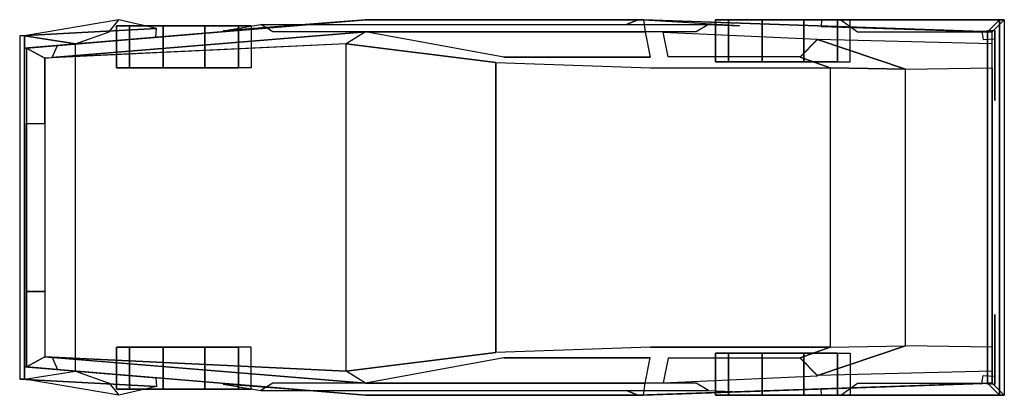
# Model space of a CAD drawing. Header units: millimetres. Extents: x 144.8 to 148.89, y 182.58 to 184.14.
import ezdxf

# ---------------------------------------------------------------- set-up
doc = ezdxf.new("R2010")
doc.units = ezdxf.units.MM
for name, color, linetype in [('E-CARRO', 3, 'Continuous'), ('E-CHOQU', 2, 'Continuous'), ('E-FREIO', 247, 'Continuous'), ('E-LANTE', 6, 'Continuous'), ('E-PNEUS', 1, 'Continuous'), ('E-VIDRO', 251, 'Continuous')]:
    doc.layers.add(name, color=color, linetype=linetype)

msp = doc.modelspace()

# ---------------------------------------------------------------- linework, layer by layer
at = {"layer": 'E-CARRO'}
for points in [[(145.2148, 184.142, 0.4), (144.8225, 184.0743, 0.4), (145.0348, 184.042, 0.2), (145.1748, 184.092, 0.2)], [(147.6648, 184.122, 0.29), (147.6148, 184.092, 0.2), (145.8548, 184.092, 0.2), (145.8048, 184.122, 0.29)], [(147.7948, 184.1165, 0.55), (147.3715, 184.142, 0.55), (147.3248, 184.122, 0.29), (147.6648, 184.122, 0.29)], [(148.8948, 184.142, 0.4), (148.2148, 184.142, 0.4), (148.2848, 184.092, 0.25), (148.8448, 184.092, 0.3)], [(148.8448, 182.632, 0.3), (148.8448, 184.092, 0.3), (148.8948, 184.142, 0.4), (148.8948, 182.582, 0.4)], [(145.0348, 184.042, 0.2), (144.8225, 184.0743, 0.4), (144.8225, 182.6496, 0.4), (145.0348, 182.682, 0.2)], [(144.9075, 183.982, 0.72), (144.9075, 182.742, 0.72), (146.1594, 182.6816, 0.9531), (146.1594, 184.0423, 0.9531)], [(146.7813, 183.9645, 1.309), (146.1594, 184.0423, 0.9531), (146.1594, 184.0423, 0.9531), (146.7813, 183.9645, 1.309)], [(146.7813, 183.9645, 1.309), (146.1594, 184.0423, 0.9531), (146.1594, 184.0423, 0.9531), (146.7813, 183.9645, 1.309)], [(148.1708, 183.942, 1.39), (148.4848, 183.937, 1.105), (148.1179, 184.0595, 1.0299), (148.0459, 183.987, 1.3514)], [(148.8448, 183.942, 1.065), (148.8448, 184.042, 1.065), (148.1179, 184.0595, 1.0299), (148.4848, 183.937, 1.105)], [(144.8303, 182.6996, 0.6312), (144.8225, 182.6996, 0.55), (144.8225, 184.0243, 0.55), (144.8303, 184.0243, 0.6312)], [(148.4848, 183.937, 1.105), (148.8448, 183.942, 1.065), (148.8448, 182.782, 1.065), (148.4848, 182.787, 1.105)], [(144.9075, 183.7113, 0.72), (144.9075, 183.0127, 0.72), (144.8303, 183.0127, 0.6312), (144.8303, 183.7113, 0.6312)], [(148.1708, 182.782, 1.39), (148.4848, 182.787, 1.105), (148.1179, 182.6644, 1.0299), (148.0459, 182.737, 1.3514)], [(146.7813, 182.7595, 1.309), (146.1594, 182.6816, 0.9531), (146.1594, 182.6816, 0.9531), (146.7813, 182.7595, 1.309)], [(145.2148, 182.582, 0.4), (144.8225, 182.6496, 0.4), (145.0348, 182.682, 0.2), (145.1748, 182.632, 0.2)], [(147.6648, 182.602, 0.29), (147.6148, 182.632, 0.2), (145.8548, 182.632, 0.2), (145.8048, 182.602, 0.29)], [(147.798, 182.5966, 0.55), (147.3715, 182.582, 0.55), (147.3248, 182.602, 0.29), (147.6648, 182.602, 0.29)], [(148.8948, 182.582, 0.4), (148.2148, 182.582, 0.4), (148.2848, 182.632, 0.25), (148.8448, 182.632, 0.3)]]:
    msp.add_3dface(points, dxfattribs=at)
for points, invisible_edges in [([(146.2398, 184.142, 0.6547), (146.2398, 184.142, 0.55), (144.8225, 184.0243, 0.55), (144.8303, 184.0243, 0.6312)], 1), ([(146.2398, 184.092, 0.865), (144.9373, 183.9845, 0.7234), (144.9601, 184.0351, 0.6334), (146.2398, 184.142, 0.6547)], 12), ([(146.2398, 184.142, 0.55), (145.6486, 184.0961, 0.55), (145.8048, 184.122, 0.29), (146.2748, 184.122, 0.29)], 8), ([(147.3715, 184.142, 0.55), (146.2398, 184.142, 0.55), (146.2748, 184.122, 0.29), (147.3248, 184.122, 0.29)], 2), ([(147.3947, 184.142, 0.6789), (147.3715, 184.142, 0.55), (146.2398, 184.142, 0.55), (146.2398, 184.142, 0.6547)], 4), ([(147.4024, 184.092, 0.965), (146.2398, 184.092, 0.865), (146.2398, 184.142, 0.6547), (147.3947, 184.142, 0.6789)], 2), ([(148.8448, 184.092, 0.705), (148.8248, 184.092, 0.55), (147.3715, 184.142, 0.55), (147.3947, 184.142, 0.6789)], 4), ([(147.4024, 184.092, 0.965), (148.8448, 184.042, 1.065), (148.8448, 184.092, 0.705), (147.3947, 184.142, 0.6789)], 9), ([(145.3677, 184.0696, 0.55), (145.3713, 184.1058, 0.55), (144.8025, 184.0743, 0.55), (144.8225, 184.0243, 0.55)], 4), ([(146.2398, 184.092, 0.865), (146.1594, 184.0423, 0.9531), (144.9373, 183.9845, 0.7234)], 5), ([(146.1594, 184.0423, 0.9531), (146.7813, 183.9645, 1.309), (146.8148, 183.987, 1.288), (146.2398, 184.092, 0.865)], 3), ([(146.1594, 184.0423, 0.9531), (146.7813, 183.9645, 1.309), (146.8148, 183.987, 1.288), (146.2398, 184.092, 0.865)], 3), ([(147.4232, 183.987, 1.341), (147.4982, 183.988, 1.3396), (147.4774, 184.0907, 0.965), (147.4024, 184.092, 0.965)], 5), ([(147.4232, 183.987, 1.341), (147.4982, 183.988, 1.3396), (147.4774, 184.0907, 0.965), (147.4024, 184.092, 0.965)], 5), ([(148.8248, 182.632, 0.55), (148.8448, 182.632, 0.705), (148.8448, 184.092, 0.705), (148.8248, 184.092, 0.55)], 2), ([(148.8448, 182.632, 0.705), (148.8448, 182.682, 1.065), (148.8448, 184.042, 1.065), (148.8448, 184.092, 0.705)], 8), ([(147.4248, 183.942, 1.381), (146.7813, 183.9645, 1.309), (146.8148, 183.987, 1.288), (147.4232, 183.987, 1.341)], 11), ([(146.7813, 183.9645, 1.309), (147.4248, 183.942, 1.381), (147.4248, 182.782, 1.381), (146.7813, 182.7595, 1.309)], 6), ([(147.4248, 183.942, 1.381), (148.1708, 183.942, 1.39), (148.0459, 183.987, 1.3514), (147.4232, 183.987, 1.341)], 13), ([(147.4248, 183.942, 1.381), (148.1708, 183.942, 1.39), (148.1708, 182.782, 1.39), (147.4248, 182.782, 1.381)], 8), ([(147.4248, 182.782, 1.381), (146.7813, 182.7595, 1.309), (146.8148, 182.737, 1.288), (147.4232, 182.737, 1.341)], 10), ([(147.4248, 182.782, 1.381), (148.1708, 182.782, 1.39), (148.0459, 182.737, 1.3514), (147.4232, 182.737, 1.341)], 12), ([(148.8448, 182.782, 1.065), (148.8448, 182.682, 1.065), (148.1179, 182.6644, 1.0299), (148.4848, 182.787, 1.105)], 8), ([(146.2398, 182.632, 0.865), (146.1594, 182.6816, 0.9531), (144.9075, 182.742, 0.72)], 5), ([(146.2398, 182.632, 0.865), (144.9373, 182.7394, 0.7234), (144.9601, 182.6888, 0.6334), (146.2398, 182.582, 0.6547)], 8), ([(146.1594, 182.6816, 0.9531), (146.7813, 182.7595, 1.309), (146.8148, 182.737, 1.288), (146.2398, 182.632, 0.865)], 3), ([(147.4232, 182.737, 1.341), (147.4982, 182.736, 1.3396), (147.4774, 182.6333, 0.965), (147.4024, 182.632, 0.965)], 5), ([(145.3677, 182.6544, 0.55), (145.3713, 182.6182, 0.55), (144.8025, 182.6496, 0.55), (144.8225, 182.6996, 0.55)], 4), ([(146.2398, 182.582, 0.6547), (146.2398, 182.582, 0.55), (144.8225, 182.6996, 0.55), (144.8303, 182.6996, 0.6312)], 1), ([(147.4024, 182.632, 0.965), (148.8448, 182.682, 1.065), (148.8448, 182.632, 0.705), (147.3947, 182.582, 0.6789)], 9), ([(146.2398, 182.582, 0.55), (145.6486, 182.6275, 0.55), (145.8048, 182.602, 0.29), (146.2748, 182.602, 0.29)], 8), ([(147.4024, 182.632, 0.965), (146.2398, 182.632, 0.865), (146.2398, 182.582, 0.6547), (147.3947, 182.582, 0.6789)], 2), ([(147.3715, 182.582, 0.55), (146.2398, 182.582, 0.55), (146.2748, 182.602, 0.29), (147.3248, 182.602, 0.29)], 2), ([(148.8448, 182.632, 0.705), (148.8248, 182.632, 0.55), (147.3715, 182.582, 0.55), (147.3947, 182.582, 0.6789)], 4), ([(147.3947, 182.582, 0.6789), (147.3715, 182.582, 0.55), (146.2398, 182.582, 0.55), (146.2398, 182.582, 0.6547)], 4)]:
    msp.add_3dface(points, dxfattribs=dict(at, invisible_edges=invisible_edges))
at = {"layer": 'E-CHOQU'}
for points in [[(145.3713, 184.1058, 0.55), (145.2148, 184.142, 0.4), (144.8225, 184.0743, 0.4), (144.8025, 184.0743, 0.55)], [(148.1348, 184.142, 0.55), (148.134, 184.1132, 0.55), (148.8248, 184.092, 0.55), (148.8748, 184.142, 0.55)], [(148.8748, 184.142, 0.55), (148.1348, 184.142, 0.55), (148.2148, 184.142, 0.4), (148.8948, 184.142, 0.4)], [(148.8248, 184.092, 0.55), (148.8748, 184.142, 0.55), (148.8748, 182.582, 0.55), (148.8248, 182.632, 0.55)], [(148.8948, 182.582, 0.4), (148.8748, 182.582, 0.55), (148.8748, 184.142, 0.55), (148.8948, 184.142, 0.4)], [(144.8025, 182.6496, 0.55), (144.8225, 182.6496, 0.4), (144.8225, 184.0743, 0.4), (144.8025, 184.0743, 0.55)], [(145.3713, 182.6182, 0.55), (145.2148, 182.582, 0.4), (144.8225, 182.6496, 0.4), (144.8025, 182.6496, 0.55)], [(148.1348, 182.582, 0.55), (148.134, 182.6107, 0.55), (148.8248, 182.632, 0.55), (148.8748, 182.582, 0.55)], [(148.8748, 182.582, 0.55), (148.1348, 182.582, 0.55), (148.2148, 182.582, 0.4), (148.8948, 182.582, 0.4)]]:
    msp.add_3dface(points, dxfattribs=at)
at = {"layer": 'E-CHOQU', "invisible_edges": 5}
msp.add_3dface([(144.8225, 184.0243, 0.55), (144.8025, 184.0743, 0.55), (144.8025, 182.6496, 0.55), (144.8225, 182.6996, 0.55)], dxfattribs=at)
at = {"layer": 'E-FREIO'}
for points in [[(148.8548, 184.0622, 0.955), (148.8548, 184.097, 0.705), (148.8015, 184.0936, 0.7041), (148.8074, 184.0599, 0.9432)], [(148.8548, 184.097, 0.705), (148.8548, 183.8059, 0.705), (148.8548, 183.8059, 0.955), (148.8548, 184.0622, 0.955)], [(148.8548, 182.627, 0.705), (148.8548, 182.9181, 0.705), (148.8548, 182.9181, 0.955), (148.8548, 182.6617, 0.955)], [(148.8548, 182.6617, 0.955), (148.8548, 182.627, 0.705), (148.8015, 182.6303, 0.7041), (148.8074, 182.6641, 0.9432)]]:
    msp.add_3dface(points, dxfattribs=at)
at = {"layer": 'E-LANTE'}
for points in [[(144.9075, 183.982, 0.72), (144.9373, 183.9845, 0.7234), (144.9601, 184.0351, 0.6334), (144.8303, 184.0243, 0.6312)], [(144.8303, 184.0243, 0.6312), (144.8303, 183.7113, 0.6312), (144.9075, 183.7113, 0.72), (144.9075, 183.982, 0.72)], [(144.8303, 182.6996, 0.6312), (144.8303, 183.0127, 0.6312), (144.9075, 183.0127, 0.72), (144.9075, 182.742, 0.72)], [(144.9075, 182.742, 0.72), (144.9373, 182.7394, 0.7234), (144.9601, 182.6888, 0.6334), (144.8303, 182.6996, 0.6312)]]:
    msp.add_3dface(points, dxfattribs=at)
at = {"layer": 'E-PNEUS', "invisible_edges": 13}
for points in [[(145.4848, 184.117, 0.28), (145.2583, 184.117, 0.4446), (145.2048, 184.117, 0.28), (145.4848, 184.117, 0.28)], [(145.4848, 184.117, 0.28), (145.2048, 184.117, 0.28), (145.2583, 184.117, 0.1154), (145.4848, 184.117, 0.28)], [(145.4848, 184.117, 0.28), (145.3983, 184.117, 0.5463), (145.2583, 184.117, 0.4446), (145.4848, 184.117, 0.28)], [(145.4848, 184.117, 0.28), (145.2583, 184.117, 0.1154), (145.3983, 184.117, 0.0137), (145.4848, 184.117, 0.28)], [(145.4848, 184.117, 0.28), (145.5714, 184.117, 0.5463), (145.3983, 184.117, 0.5463), (145.4848, 184.117, 0.28)], [(145.4848, 184.117, 0.28), (145.3983, 184.117, 0.0137), (145.5714, 184.117, 0.0137), (145.4848, 184.117, 0.28)], [(145.4848, 184.117, 0.28), (145.7648, 184.117, 0.28), (145.7114, 184.117, 0.4446), (145.4848, 184.117, 0.28)], [(145.4848, 184.117, 0.28), (145.7114, 184.117, 0.4446), (145.5714, 184.117, 0.5463), (145.4848, 184.117, 0.28)], [(145.4848, 184.117, 0.28), (145.5714, 184.117, 0.0137), (145.7114, 184.117, 0.1154), (145.4848, 184.117, 0.28)], [(145.4848, 184.117, 0.28), (145.7114, 184.117, 0.1154), (145.7648, 184.117, 0.28), (145.4848, 184.117, 0.28)], [(147.9748, 184.142, 0.28), (147.7483, 184.142, 0.4446), (147.6948, 184.142, 0.28), (147.9748, 184.142, 0.28)], [(147.9748, 184.142, 0.28), (147.6948, 184.142, 0.28), (147.7483, 184.142, 0.1154), (147.9748, 184.142, 0.28)], [(147.9748, 184.142, 0.28), (147.8883, 184.142, 0.5463), (147.7483, 184.142, 0.4446), (147.9748, 184.142, 0.28)], [(147.9748, 184.142, 0.28), (147.7483, 184.142, 0.1154), (147.8883, 184.142, 0.0137), (147.9748, 184.142, 0.28)], [(147.9748, 184.142, 0.28), (148.0614, 184.142, 0.5463), (147.8883, 184.142, 0.5463), (147.9748, 184.142, 0.28)], [(147.9748, 184.142, 0.28), (147.8883, 184.142, 0.0137), (148.0614, 184.142, 0.0137), (147.9748, 184.142, 0.28)], [(147.9748, 184.142, 0.28), (148.2548, 184.142, 0.28), (148.2014, 184.142, 0.4446), (147.9748, 184.142, 0.28)], [(147.9748, 184.142, 0.28), (148.2014, 184.142, 0.4446), (148.0614, 184.142, 0.5463), (147.9748, 184.142, 0.28)], [(147.9748, 184.142, 0.28), (148.0614, 184.142, 0.0137), (148.2014, 184.142, 0.1154), (147.9748, 184.142, 0.28)], [(147.9748, 184.142, 0.28), (148.2014, 184.142, 0.1154), (148.2548, 184.142, 0.28), (147.9748, 184.142, 0.28)], [(145.4848, 182.607, 0.28), (145.2048, 182.607, 0.28), (145.2583, 182.607, 0.1154), (145.4848, 182.607, 0.28)], [(145.4848, 182.607, 0.28), (145.2583, 182.607, 0.4446), (145.2048, 182.607, 0.28), (145.4848, 182.607, 0.28)], [(145.4848, 182.607, 0.28), (145.2583, 182.607, 0.1154), (145.3983, 182.607, 0.0137), (145.4848, 182.607, 0.28)], [(145.4848, 182.607, 0.28), (145.3983, 182.607, 0.5463), (145.2583, 182.607, 0.4446), (145.4848, 182.607, 0.28)], [(145.4848, 182.607, 0.28), (145.3983, 182.607, 0.0137), (145.5714, 182.607, 0.0137), (145.4848, 182.607, 0.28)], [(145.4848, 182.607, 0.28), (145.5714, 182.607, 0.5463), (145.3983, 182.607, 0.5463), (145.4848, 182.607, 0.28)], [(145.4848, 182.607, 0.28), (145.7114, 182.607, 0.1154), (145.7648, 182.607, 0.28), (145.4848, 182.607, 0.28)], [(145.4848, 182.607, 0.28), (145.5714, 182.607, 0.0137), (145.7114, 182.607, 0.1154), (145.4848, 182.607, 0.28)], [(145.4848, 182.607, 0.28), (145.7114, 182.607, 0.4446), (145.5714, 182.607, 0.5463), (145.4848, 182.607, 0.28)], [(145.4848, 182.607, 0.28), (145.7648, 182.607, 0.28), (145.7114, 182.607, 0.4446), (145.4848, 182.607, 0.28)], [(147.9748, 182.582, 0.28), (147.7483, 182.582, 0.4446), (147.6948, 182.582, 0.28), (147.9748, 182.582, 0.28)], [(147.9748, 182.582, 0.28), (147.6948, 182.582, 0.28), (147.7483, 182.582, 0.1154), (147.9748, 182.582, 0.28)], [(147.9748, 182.582, 0.28), (147.8883, 182.582, 0.5463), (147.7483, 182.582, 0.4446), (147.9748, 182.582, 0.28)], [(147.9748, 182.582, 0.28), (147.7483, 182.582, 0.1154), (147.8883, 182.582, 0.0137), (147.9748, 182.582, 0.28)], [(147.9748, 182.582, 0.28), (148.0614, 182.582, 0.5463), (147.8883, 182.582, 0.5463), (147.9748, 182.582, 0.28)], [(147.9748, 182.582, 0.28), (147.8883, 182.582, 0.0137), (148.0614, 182.582, 0.0137), (147.9748, 182.582, 0.28)], [(147.9748, 182.582, 0.28), (148.2548, 182.582, 0.28), (148.2014, 182.582, 0.4446), (147.9748, 182.582, 0.28)], [(147.9748, 182.582, 0.28), (148.2014, 182.582, 0.4446), (148.0614, 182.582, 0.5463), (147.9748, 182.582, 0.28)], [(147.9748, 182.582, 0.28), (148.0614, 182.582, 0.0137), (148.2014, 182.582, 0.1154), (147.9748, 182.582, 0.28)], [(147.9748, 182.582, 0.28), (148.2014, 182.582, 0.1154), (148.2548, 182.582, 0.28), (147.9748, 182.582, 0.28)]]:
    msp.add_3dface(points, dxfattribs=at)
at = {"layer": 'E-VIDRO'}
for points, invisible_edges in [([(147.4232, 183.987, 1.341), (146.8148, 183.987, 1.288), (146.2398, 184.092, 0.865), (147.4024, 184.092, 0.965)], 2), ([(146.1594, 184.0423, 0.9531), (146.7813, 183.9645, 1.309), (146.7813, 182.7595, 1.309), (146.1594, 182.6816, 0.9531)], 4), ([(147.4232, 182.737, 1.341), (146.8148, 182.737, 1.288), (146.2398, 182.632, 0.865), (147.4024, 182.632, 0.965)], 2)]:
    msp.add_3dface(points, dxfattribs=dict(at, invisible_edges=invisible_edges))
for points in [[(147.4982, 183.988, 1.3396), (147.4774, 184.0907, 0.965), (148.1179, 184.0605, 1.0299), (148.0459, 183.988, 1.3514)], [(148.4848, 183.937, 1.105), (148.1708, 183.942, 1.39), (148.1708, 182.782, 1.39), (148.4848, 182.787, 1.105)], [(147.4982, 182.736, 1.3396), (147.4774, 182.6333, 0.965), (148.1179, 182.6634, 1.0299), (148.0459, 182.736, 1.3514)]]:
    msp.add_3dface(points, dxfattribs=at)

# ---------------------------------------------------------------- meshes
at = {"layer": 'E-PNEUS'}
mesh = msp.add_polymesh((2, 10), dxfattribs=dict(at, n_close=True))
for k, corner in enumerate([(145.7648, 183.942, 0.28), (145.7114, 183.942, 0.4446), (145.5714, 183.942, 0.5463), (145.3983, 183.942, 0.5463), (145.2583, 183.942, 0.4446), (145.2048, 183.942, 0.28), (145.2583, 183.942, 0.1154), (145.3983, 183.942, 0.0137), (145.5714, 183.942, 0.0137), (145.7114, 183.942, 0.1154), (145.7648, 184.117, 0.28), (145.7114, 184.117, 0.4446), (145.5714, 184.117, 0.5463), (145.3983, 184.117, 0.5463), (145.2583, 184.117, 0.4446), (145.2048, 184.117, 0.28), (145.2583, 184.117, 0.1154), (145.3983, 184.117, 0.0137), (145.5714, 184.117, 0.0137), (145.7114, 184.117, 0.1154)]):
    mesh.set_mesh_vertex(divmod(k, 10), corner)
mesh = msp.add_polymesh((2, 10), dxfattribs=dict(at, n_close=True))
for k, corner in enumerate([(148.2548, 184.142, 0.28), (148.2014, 184.142, 0.4446), (148.0614, 184.142, 0.5463), (147.8883, 184.142, 0.5463), (147.7483, 184.142, 0.4446), (147.6948, 184.142, 0.28), (147.7483, 184.142, 0.1154), (147.8883, 184.142, 0.0137), (148.0614, 184.142, 0.0137), (148.2014, 184.142, 0.1154), (148.2548, 183.967, 0.28), (148.2014, 183.967, 0.4446), (148.0614, 183.967, 0.5463), (147.8883, 183.967, 0.5463), (147.7483, 183.967, 0.4446), (147.6948, 183.967, 0.28), (147.7483, 183.967, 0.1154), (147.8883, 183.967, 0.0137), (148.0614, 183.967, 0.0137), (148.2014, 183.967, 0.1154)]):
    mesh.set_mesh_vertex(divmod(k, 10), corner)
mesh = msp.add_polymesh((2, 10), dxfattribs=dict(at, n_close=True))
for k, corner in enumerate([(145.7648, 182.782, 0.28), (145.7114, 182.782, 0.4446), (145.5714, 182.782, 0.5463), (145.3983, 182.782, 0.5463), (145.2583, 182.782, 0.4446), (145.2048, 182.782, 0.28), (145.2583, 182.782, 0.1154), (145.3983, 182.782, 0.0137), (145.5714, 182.782, 0.0137), (145.7114, 182.782, 0.1154), (145.7648, 182.607, 0.28), (145.7114, 182.607, 0.4446), (145.5714, 182.607, 0.5463), (145.3983, 182.607, 0.5463), (145.2583, 182.607, 0.4446), (145.2048, 182.607, 0.28), (145.2583, 182.607, 0.1154), (145.3983, 182.607, 0.0137), (145.5714, 182.607, 0.0137), (145.7114, 182.607, 0.1154)]):
    mesh.set_mesh_vertex(divmod(k, 10), corner)
mesh = msp.add_polymesh((2, 10), dxfattribs=dict(at, n_close=True))
for k, corner in enumerate([(148.2548, 182.582, 0.28), (148.2014, 182.582, 0.4446), (148.0614, 182.582, 0.5463), (147.8883, 182.582, 0.5463), (147.7483, 182.582, 0.4446), (147.6948, 182.582, 0.28), (147.7483, 182.582, 0.1154), (147.8883, 182.582, 0.0137), (148.0614, 182.582, 0.0137), (148.2014, 182.582, 0.1154), (148.2548, 182.757, 0.28), (148.2014, 182.757, 0.4446), (148.0614, 182.757, 0.5463), (147.8883, 182.757, 0.5463), (147.7483, 182.757, 0.4446), (147.6948, 182.757, 0.28), (147.7483, 182.757, 0.1154), (147.8883, 182.757, 0.0137), (148.0614, 182.757, 0.0137), (148.2014, 182.757, 0.1154)]):
    mesh.set_mesh_vertex(divmod(k, 10), corner)

doc.saveas('drawing.dxf')
